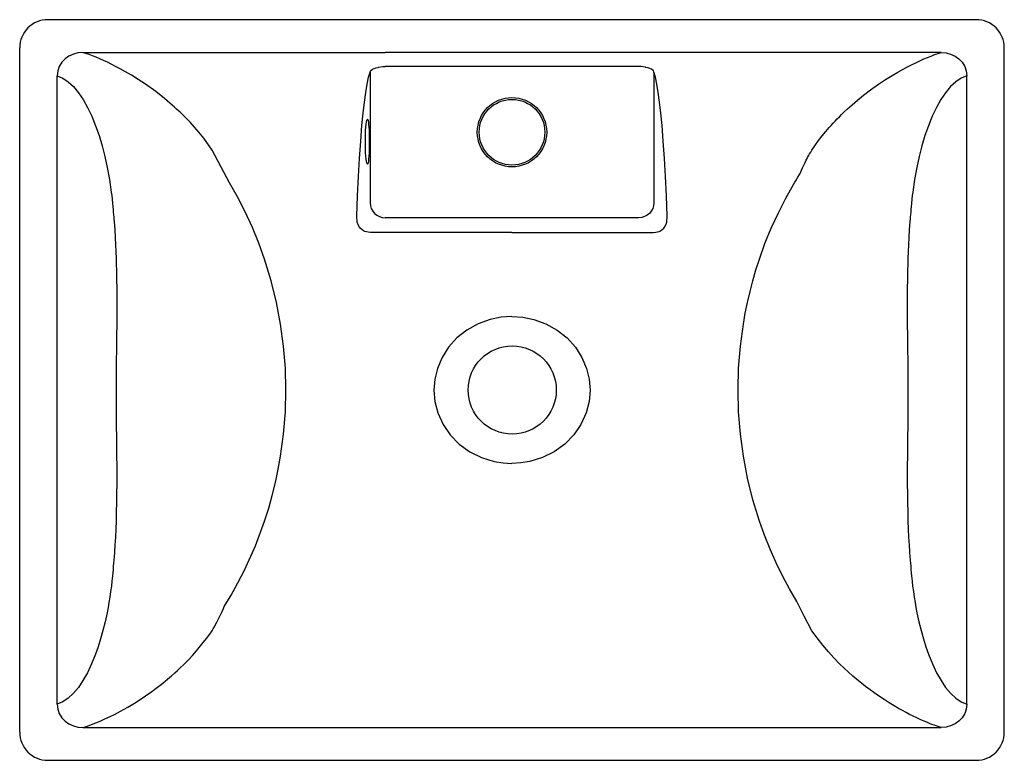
# Model space of a CAD drawing. Header units: millimetres. Extents: x -0.263 to 0.263, y -0.395 to 0.
import ezdxf

# ---------------------------------------------------------------- set-up
doc = ezdxf.new("R2010")
doc.units = ezdxf.units.MM
doc.layers.add('BLOCKS', color=3, linetype='Continuous')

msp = doc.modelspace()

# ---------------------------------------------------------------- linework, layer by layer
at = {"layer": 'BLOCKS'}
for p, q in [((0.2475091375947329, 0), (-0.2475091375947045, 0)), ((-0.2624999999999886, -0.3800091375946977), (-0.2624999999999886, -0.01499086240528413)), ((0.2625000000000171, -0.3800091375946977), (0.2625000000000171, -0.01499086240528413)), ((-0.2288553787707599, -0.01749999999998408), (-0.07520611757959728, -0.01749999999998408)), ((-0.07520611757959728, -0.01749999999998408), (-0.06766935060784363, -0.01749999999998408)), ((0.06766935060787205, -0.01749999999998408), (-0.06766935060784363, -0.01749999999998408)), ((0.0752061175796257, -0.01749999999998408), (0.06766935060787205, -0.01749999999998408)), ((0.2288553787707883, -0.01749999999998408), (0.0752061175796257, -0.01749999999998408)), ((0.06766935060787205, -0.02491619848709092), (-0.06766935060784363, -0.02491619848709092)), ((-0.2424999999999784, -0.3651350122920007), (-0.2424999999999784, -0.02986497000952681)), ((-0.07563890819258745, -0.02790796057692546), (-0.07563890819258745, -0.09766935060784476)), ((0.07563890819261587, -0.02790796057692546), (0.07563890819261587, -0.09766935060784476)), ((0.2425000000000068, -0.3651350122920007), (0.2425000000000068, -0.02986497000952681)), ((-0.07683348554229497, -0.0536402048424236), (-0.07683743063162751, -0.05363406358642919)), ((0.06766935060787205, -0.1056389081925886), (-0.06766935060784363, -0.1056389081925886)), ((0, -0.1134959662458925), (-0.07552640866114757, -0.1134959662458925)), ((0, -0.1134959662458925), (0.07552640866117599, -0.1134959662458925)), ((-0.2288546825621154, -0.3774999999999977), (0.2288546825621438, -0.3774999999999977)), ((-0.2475091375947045, -0.3949999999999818), (0.2475091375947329, -0.3949999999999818))]:
    msp.add_line(p, q, dxfattribs=at)
at = {"layer": 'BLOCKS', "flags": 128}
for points in [[(-0.2288553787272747, -0.01749674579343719), (-0.2314341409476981, -0.01770169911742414), (-0.2338897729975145, -0.01832009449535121), (-0.2362453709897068, -0.01937963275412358), (-0.2383109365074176, -0.02083457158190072), (-0.2400819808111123, -0.02270639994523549), (-0.2413975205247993, -0.02488194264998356), (-0.242224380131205, -0.02730711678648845), (-0.2425000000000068, -0.02986497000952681)], [(-0.2288546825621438, -0.3774999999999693), (-0.2264290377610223, -0.3767478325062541), (-0.2241363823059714, -0.3759211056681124), (-0.2219767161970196, -0.375069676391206), (-0.219653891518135, -0.3740994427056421), (-0.2170904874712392, -0.3729585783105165), (-0.2143067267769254, -0.3716408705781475), (-0.2120234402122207, -0.3705033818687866), (-0.2087395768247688, -0.3687804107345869), (-0.2048903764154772, -0.3666176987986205), (-0.2004758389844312, -0.3639414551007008), (-0.1954959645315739, -0.3606733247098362), (-0.1920908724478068, -0.3582773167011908), (-0.1889992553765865, -0.3559765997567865), (-0.1862211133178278, -0.3538074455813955), (-0.1837564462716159, -0.351801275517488), (-0.1816052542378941, -0.3499849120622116), (-0.1797976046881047, -0.3484075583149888), (-0.1782923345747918, -0.3470526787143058), (-0.1770894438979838, -0.3459345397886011), (-0.1747874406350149, -0.3436973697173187), (-0.1725101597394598, -0.3413662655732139), (-0.170341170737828, -0.3390264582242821), (-0.1682804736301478, -0.336683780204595), (-0.165311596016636, -0.3331259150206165), (-0.1629172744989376, -0.3300919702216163), (-0.1611267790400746, -0.3276612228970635), (-0.1599401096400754, -0.3258653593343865), (-0.159332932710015, -0.324835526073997), (-0.1587074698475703, -0.3237335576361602), (-0.1580637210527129, -0.3225585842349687), (-0.1574016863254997, -0.3213097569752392), (-0.1567213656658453, -0.3199862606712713), (-0.155802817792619, -0.3181389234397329), (-0.1545918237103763, -0.315610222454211), (-0.1539009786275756, -0.3140619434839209), (-0.1534262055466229, -0.312981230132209), (-0.1521061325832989, -0.3107039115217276), (-0.1508867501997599, -0.3086803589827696), (-0.149811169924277, -0.3068581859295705), (-0.1461560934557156, -0.3003394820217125), (-0.1426542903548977, -0.2935361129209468), (-0.1368374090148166, -0.2806273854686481), (-0.1319039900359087, -0.26740040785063), (-0.1297375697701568, -0.2605807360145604), (-0.12779925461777, -0.253696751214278), (-0.1260890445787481, -0.2467578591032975), (-0.1246069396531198, -0.2397736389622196), (-0.1233529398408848, -0.2327537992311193), (-0.121769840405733, -0.2210015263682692), (-0.1208203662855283, -0.2092230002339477), (-0.1205045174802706, -0.1974634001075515), (-0.1208216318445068, -0.1858105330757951), (-0.1217710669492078, -0.1741115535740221), (-0.1233528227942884, -0.1624111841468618), (-0.1255668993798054, -0.1507550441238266), (-0.1284132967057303, -0.1391890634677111), (-0.1318920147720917, -0.1277588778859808), (-0.1349494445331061, -0.1192445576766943), (-0.1384092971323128, -0.1107972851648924), (-0.1422715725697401, -0.102438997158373), (-0.1463490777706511, -0.09453218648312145), (-0.1506245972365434, -0.08700474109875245), (-0.1551004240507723, -0.07867530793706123), (-0.159865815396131, -0.06955031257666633), (-0.1614390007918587, -0.06721085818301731), (-0.1644016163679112, -0.06327694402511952), (-0.1669903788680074, -0.06004880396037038), (-0.1692965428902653, -0.05734973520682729), (-0.1716846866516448, -0.05471810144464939), (-0.1742394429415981, -0.05206170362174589), (-0.1769608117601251, -0.04939193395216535), (-0.1778533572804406, -0.04855092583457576), (-0.1788473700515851, -0.04763405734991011), (-0.1799428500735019, -0.04664448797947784), (-0.1811397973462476, -0.04558576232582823), (-0.1824382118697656, -0.04446183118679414), (-0.1838380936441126, -0.04327707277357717), (-0.1853394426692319, -0.04203631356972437), (-0.1899913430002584, -0.03838044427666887), (-0.1954105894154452, -0.03447270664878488), (-0.1993417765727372, -0.03185661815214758), (-0.2029035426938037, -0.02963043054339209), (-0.2060958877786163, -0.02775259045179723), (-0.2089188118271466, -0.02618341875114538), (-0.2113723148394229, -0.02488595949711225), (-0.2134563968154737, -0.02382660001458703), (-0.2156887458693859, -0.02273373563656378), (-0.2178005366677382, -0.02174662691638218), (-0.2197917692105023, -0.02086023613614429), (-0.2216624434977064, -0.02006947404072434), (-0.2236027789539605, -0.01929624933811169), (-0.2254135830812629, -0.01862280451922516), (-0.2271764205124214, -0.01801751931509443), (-0.228855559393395, -0.01749999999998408)], [(0.2288546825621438, -0.3774999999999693), (0.2273120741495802, -0.3770338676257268), (0.2261222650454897, -0.3766313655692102), (0.2251696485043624, -0.3762922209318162), (0.2238821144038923, -0.37581595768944), (0.2225302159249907, -0.3752911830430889), (0.2211791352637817, -0.3747434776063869), (0.2198502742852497, -0.3741838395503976), (0.2179098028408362, -0.3733309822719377), (0.2158381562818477, -0.3723756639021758), (0.2136353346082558, -0.3713113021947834), (0.2120239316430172, -0.3705036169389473), (0.2102170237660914, -0.3695690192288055), (0.2082253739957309, -0.3685006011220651), (0.2060489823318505, -0.3672853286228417), (0.2036878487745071, -0.3659094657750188), (0.2011419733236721, -0.3643587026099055), (0.1984113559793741, -0.362618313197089), (0.1954959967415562, -0.3606733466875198), (0.1885581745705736, -0.3556582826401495), (0.1816451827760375, -0.3500636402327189), (0.1747882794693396, -0.3436982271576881), (0.1716306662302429, -0.3404322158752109), (0.1686842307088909, -0.337152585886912), (0.1656880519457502, -0.3335624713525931), (0.1626733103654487, -0.3296799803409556), (0.1599401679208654, -0.3258654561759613), (0.155770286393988, -0.3180722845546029), (0.1518120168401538, -0.3102175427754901), (0.1479543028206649, -0.3036130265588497), (0.1443941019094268, -0.2969926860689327), (0.1408444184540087, -0.2897609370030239), (0.1375795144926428, -0.2824100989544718), (0.1345993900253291, -0.2749524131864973), (0.1319040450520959, -0.2674005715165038), (0.128420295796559, -0.2559994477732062), (0.1255700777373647, -0.2444366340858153), (0.123353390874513, -0.2327563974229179), (0.1217702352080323, -0.2210038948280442), (0.1208206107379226, -0.209224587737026), (0.1205045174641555, -0.197463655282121), (0.1208213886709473, -0.1858121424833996), (0.1217706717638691, -0.1741139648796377), (0.1233523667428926, -0.1624138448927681), (0.1243803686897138, -0.1565772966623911), (0.1255664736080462, -0.1507574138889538), (0.1269106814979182, -0.1449599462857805), (0.1284129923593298, -0.1391906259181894), (0.1300734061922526, -0.1334551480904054), (0.131891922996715, -0.1277591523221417), (0.1348835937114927, -0.1194160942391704), (0.1382622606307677, -0.1111357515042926), (0.1420279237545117, -0.1029388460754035), (0.1460225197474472, -0.09513665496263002), (0.1501166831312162, -0.0878640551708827), (0.1507924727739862, -0.0867226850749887), (0.1514770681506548, -0.08558171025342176), (0.1524552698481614, -0.08396797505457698), (0.1532781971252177, -0.08260687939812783), (0.1536688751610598, -0.08194667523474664), (0.1539932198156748, -0.08107353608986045), (0.1543528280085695, -0.08019728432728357), (0.1549656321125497, -0.07895790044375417), (0.1554546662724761, -0.07793701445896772), (0.1560862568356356, -0.07658954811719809), (0.1567417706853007, -0.07526366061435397), (0.1571774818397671, -0.07441616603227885), (0.1576471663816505, -0.07352588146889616), (0.1581508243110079, -0.07259344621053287), (0.1586884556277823, -0.07161956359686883), (0.1592600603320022, -0.07060500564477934), (0.1598656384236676, -0.06955061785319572), (0.1614273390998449, -0.06730580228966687), (0.1634842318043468, -0.06447560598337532), (0.1653812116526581, -0.06202928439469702), (0.1672767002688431, -0.05970358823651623), (0.1691120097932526, -0.05755962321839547), (0.1701360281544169, -0.05640701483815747), (0.1711924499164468, -0.05524811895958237), (0.1722812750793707, -0.05408383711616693), (0.1734025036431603, -0.05291510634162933), (0.1745561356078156, -0.0517428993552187), (0.1757421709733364, -0.05056822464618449), (0.1769606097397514, -0.04939212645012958), (0.1789341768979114, -0.04755485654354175), (0.1813483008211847, -0.04540357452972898), (0.1842029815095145, -0.04297269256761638), (0.1874982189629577, -0.04030474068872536), (0.1912340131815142, -0.03745114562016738), (0.1954103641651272, -0.03447286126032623), (0.1991909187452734, -0.03195394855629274), (0.202631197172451, -0.02979576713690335), (0.205731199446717, -0.02796149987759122), (0.2084909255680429, -0.02641585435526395), (0.2109103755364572, -0.02512577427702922), (0.2129895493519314, -0.02406096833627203), (0.2156007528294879, -0.02277588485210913), (0.219657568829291, -0.0209185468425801), (0.2234178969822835, -0.01936771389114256), (0.2248417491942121, -0.01883011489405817), (0.2259444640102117, -0.01843304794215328), (0.2271892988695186, -0.0180068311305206), (0.2288553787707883, -0.01749999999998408)], [(0.2288553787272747, -0.01749674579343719), (0.2314341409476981, -0.01770169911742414), (0.2338897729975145, -0.01832009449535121), (0.2362453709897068, -0.01937963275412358), (0.2383109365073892, -0.02083457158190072), (0.2400819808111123, -0.02270639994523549), (0.2413975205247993, -0.02488194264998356), (0.242224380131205, -0.02730711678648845), (0.2425000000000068, -0.02986497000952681)], [(-0.07563890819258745, -0.02790796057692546), (-0.07544276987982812, -0.0273334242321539), (-0.07440737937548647, -0.02632218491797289), (-0.07262911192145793, -0.02565169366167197), (-0.07143773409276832, -0.02542209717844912)], [(-0.07143773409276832, -0.02542209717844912), (-0.07126061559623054, -0.02539412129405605), (-0.0688647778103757, -0.02498635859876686), (-0.06766935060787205, -0.0249161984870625)], [(0.07143773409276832, -0.02542209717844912), (0.07126061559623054, -0.02539412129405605), (0.0688647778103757, -0.02498635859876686), (0.06766935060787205, -0.0249161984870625)], [(0.07563890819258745, -0.02790796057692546), (0.07544276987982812, -0.0273334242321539), (0.07440737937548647, -0.02632218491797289), (0.07262911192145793, -0.02565169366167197), (0.07143773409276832, -0.02542209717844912)], [(-0.2425000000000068, -0.02986497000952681), (-0.2394168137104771, -0.0312045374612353), (-0.2366074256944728, -0.03308886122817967), (-0.2338199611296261, -0.0357033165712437), (-0.2311103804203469, -0.03898485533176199), (-0.228657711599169, -0.04263941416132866), (-0.2263224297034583, -0.04680413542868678), (-0.2241045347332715, -0.05147901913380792), (-0.2220040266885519, -0.0566640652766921), (-0.2201974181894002, -0.06183411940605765), (-0.2185626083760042, -0.06725964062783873), (-0.217099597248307, -0.07294062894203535), (-0.2158083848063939, -0.07887708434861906), (-0.2146506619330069, -0.08530475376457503), (-0.2136917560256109, -0.09192671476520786), (-0.2134548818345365, -0.09384562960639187), (-0.2132388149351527, -0.09574425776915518), (-0.2129921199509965, -0.0981069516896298), (-0.212828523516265, -0.0997963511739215), (-0.2127141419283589, -0.1011248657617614), (-0.2126489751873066, -0.1020924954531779), (-0.2126003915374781, -0.1027753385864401), (-0.2125031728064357, -0.1038819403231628), (-0.2123662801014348, -0.1053217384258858), (-0.2122585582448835, -0.1064735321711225), (-0.2121568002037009, -0.1076255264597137), (-0.2118239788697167, -0.1120453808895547), (-0.2115835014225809, -0.1161834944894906), (-0.2113915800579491, -0.1201259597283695), (-0.211241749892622, -0.1237132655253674), (-0.2111122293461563, -0.1273640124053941), (-0.2110167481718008, -0.130573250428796), (-0.2109377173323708, -0.1337780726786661), (-0.210847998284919, -0.138514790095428), (-0.2107855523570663, -0.1434378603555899), (-0.2107503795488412, -0.1485472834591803), (-0.2107422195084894, -0.1533914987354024), (-0.2107532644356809, -0.1569979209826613), (-0.2107899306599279, -0.162345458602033), (-0.2108519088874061, -0.1685310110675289), (-0.2109391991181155, -0.1755545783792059), (-0.2110251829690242, -0.1823824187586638), (-0.2110865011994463, -0.1883108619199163), (-0.2111232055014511, -0.1933442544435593), (-0.2111352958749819, -0.1974825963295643), (-0.2111259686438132, -0.2011459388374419), (-0.2110983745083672, -0.2055317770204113), (-0.2110525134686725, -0.2106401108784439), (-0.2109883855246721, -0.2164709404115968), (-0.2109088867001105, -0.2230052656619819), (-0.2108738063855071, -0.2260916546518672), (-0.2108433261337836, -0.2289898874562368), (-0.2108174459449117, -0.2316999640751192), (-0.2107961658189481, -0.2342218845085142), (-0.2107794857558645, -0.2365556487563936), (-0.2107674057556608, -0.2387012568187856), (-0.210759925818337, -0.240658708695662), (-0.2107570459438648, -0.242428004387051), (-0.2107709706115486, -0.2476056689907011), (-0.2108163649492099, -0.2526791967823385), (-0.2108932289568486, -0.2576485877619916), (-0.2110015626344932, -0.2625138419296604), (-0.2111413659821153, -0.2672749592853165), (-0.2113035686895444, -0.2717029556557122), (-0.2114945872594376, -0.2760377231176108), (-0.2117144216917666, -0.2802792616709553), (-0.2119244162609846, -0.283648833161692), (-0.2121687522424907, -0.2868511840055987), (-0.2122243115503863, -0.2875024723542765), (-0.2122818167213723, -0.288154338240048), (-0.2123412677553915, -0.28880678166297), (-0.212402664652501, -0.2894598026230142), (-0.2124660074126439, -0.290113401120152), (-0.2125820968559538, -0.2913029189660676), (-0.2126487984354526, -0.2920088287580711), (-0.2126636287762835, -0.2921804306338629), (-0.2126795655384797, -0.2924318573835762), (-0.2126985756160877, -0.292763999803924), (-0.2127073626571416, -0.292930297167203), (-0.212711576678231, -0.2930135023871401), (-0.2127136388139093, -0.2930551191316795), (-0.2127146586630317, -0.2930759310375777), (-0.2127151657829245, -0.2930863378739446), (-0.2127154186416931, -0.2930915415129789), (-0.2127155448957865, -0.2930941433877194), (-0.2127156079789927, -0.2930954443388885), (-0.2127156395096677, -0.293096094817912), (-0.2127156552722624, -0.2930964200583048), (-0.2127156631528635, -0.2930965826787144), (-0.2127156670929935, -0.2930966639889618), (-0.2127156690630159, -0.293096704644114), (-0.2127156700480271, -0.29309672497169), (-0.2127156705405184, -0.2930967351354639), (-0.2127156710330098, -0.2930967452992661), (-0.2127369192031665, -0.2934123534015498), (-0.2130184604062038, -0.2965833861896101), (-0.2133039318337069, -0.2993816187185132), (-0.213633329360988, -0.3021901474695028), (-0.2140115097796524, -0.305048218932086), (-0.2144345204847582, -0.3079290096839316), (-0.2148934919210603, -0.3107692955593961), (-0.2153884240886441, -0.3135690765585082), (-0.2159193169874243, -0.3163283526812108), (-0.2169540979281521, -0.3211434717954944), (-0.2180895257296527, -0.3257634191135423), (-0.2193256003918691, -0.3301881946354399), (-0.2206623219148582, -0.3344177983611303), (-0.2220996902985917, -0.3384522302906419), (-0.2242026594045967, -0.34361061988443), (-0.2264247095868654, -0.3482708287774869), (-0.2287658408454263, -0.3524328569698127), (-0.2312260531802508, -0.3560967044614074), (-0.2339046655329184, -0.3593489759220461), (-0.2366444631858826, -0.3619286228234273), (-0.2394312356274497, -0.3638014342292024), (-0.2425000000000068, -0.3651350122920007)], [(-0.08277868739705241, -0.1048091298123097), (-0.08232732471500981, -0.09401589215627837), (-0.0818490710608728, -0.0837153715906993), (-0.08130731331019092, -0.0739768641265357), (-0.08069129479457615, -0.06482720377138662), (-0.0800098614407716, -0.05643922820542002), (-0.07937467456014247, -0.04987750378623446), (-0.07870268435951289, -0.04402344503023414), (-0.07799389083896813, -0.0388770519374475), (-0.07722988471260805, -0.03434759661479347), (-0.07644489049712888, -0.03069123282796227), (-0.07563890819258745, -0.02790796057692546)], [(0.08277868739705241, -0.1048091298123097), (0.08232732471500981, -0.09401589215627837), (0.08184907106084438, -0.0837153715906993), (0.08130731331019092, -0.0739768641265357), (0.08069129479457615, -0.06482720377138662), (0.0800098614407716, -0.05643922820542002), (0.07937467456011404, -0.04987750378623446), (0.07870268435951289, -0.04402344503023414), (0.0779938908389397, -0.0388770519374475), (0.07722988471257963, -0.03434759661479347), (0.07644489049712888, -0.03069123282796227), (0.07563890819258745, -0.02790796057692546)], [(0.2425000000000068, -0.02986497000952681), (0.2394168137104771, -0.0312045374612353), (0.2366074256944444, -0.03308886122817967), (0.2338199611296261, -0.0357033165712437), (0.2311103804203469, -0.03898485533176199), (0.228657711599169, -0.04263941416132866), (0.2263224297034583, -0.04680413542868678), (0.2241045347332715, -0.05147901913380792), (0.2220040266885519, -0.0566640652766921), (0.2201974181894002, -0.06183411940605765), (0.2185626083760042, -0.06725964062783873), (0.217099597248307, -0.07294062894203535), (0.2158083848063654, -0.07887708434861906), (0.2146506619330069, -0.08530475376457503), (0.2136917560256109, -0.09192671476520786), (0.2134548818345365, -0.09384562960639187), (0.2132388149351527, -0.09574425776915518), (0.2129921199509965, -0.0981069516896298), (0.212828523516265, -0.0997963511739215), (0.2127141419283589, -0.1011248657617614), (0.2126489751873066, -0.1020924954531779), (0.2126003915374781, -0.1027753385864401), (0.2125031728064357, -0.1038819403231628), (0.2123662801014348, -0.1053217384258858), (0.2122585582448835, -0.1064735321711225), (0.2121568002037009, -0.1076255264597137), (0.2118239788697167, -0.1120453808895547), (0.2115835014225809, -0.1161834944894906), (0.2113915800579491, -0.1201259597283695), (0.211241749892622, -0.1237132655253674), (0.2111122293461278, -0.1273640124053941), (0.2110167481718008, -0.130573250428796), (0.2109377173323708, -0.1337780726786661), (0.210847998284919, -0.138514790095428), (0.2107855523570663, -0.1434378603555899), (0.2107503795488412, -0.1485472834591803), (0.2107422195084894, -0.1533914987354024), (0.2107532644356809, -0.1569979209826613), (0.2107899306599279, -0.162345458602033), (0.2108519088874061, -0.1685310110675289), (0.2109391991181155, -0.1755545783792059), (0.2110251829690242, -0.1823824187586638), (0.2110865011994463, -0.1883108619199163), (0.2111232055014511, -0.1933442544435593), (0.2111352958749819, -0.1974825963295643), (0.2111259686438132, -0.2011459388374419), (0.2110983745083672, -0.2055317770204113), (0.2110525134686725, -0.2106401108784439), (0.2109883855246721, -0.2164709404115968), (0.2109088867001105, -0.2230052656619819), (0.2108738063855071, -0.2260916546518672), (0.2108433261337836, -0.2289898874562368), (0.2108174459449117, -0.2316999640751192), (0.2107961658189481, -0.2342218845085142), (0.2107794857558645, -0.2365556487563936), (0.2107674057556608, -0.2387012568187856), (0.2107599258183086, -0.240658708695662), (0.2107570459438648, -0.242428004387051), (0.2107709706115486, -0.2476056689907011), (0.2108163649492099, -0.2526791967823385), (0.2108932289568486, -0.2576485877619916), (0.2110015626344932, -0.2625138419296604), (0.2111413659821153, -0.2672749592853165), (0.2113035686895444, -0.2717029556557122), (0.2114945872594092, -0.2760377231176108), (0.2117144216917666, -0.2802792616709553), (0.2119244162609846, -0.283648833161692), (0.2121687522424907, -0.2868511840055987), (0.2122243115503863, -0.2875024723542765), (0.2122818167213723, -0.288154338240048), (0.2123412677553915, -0.28880678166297), (0.212402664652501, -0.2894598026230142), (0.2124660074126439, -0.290113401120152), (0.2125820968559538, -0.2913029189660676), (0.2126487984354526, -0.2920088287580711), (0.2126636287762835, -0.2921804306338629), (0.2126795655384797, -0.2924318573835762), (0.2126985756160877, -0.292763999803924), (0.2127073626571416, -0.292930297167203), (0.212711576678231, -0.2930135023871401), (0.2127136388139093, -0.2930551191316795), (0.2127146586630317, -0.2930759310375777), (0.2127151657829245, -0.2930863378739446), (0.2127154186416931, -0.2930915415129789), (0.2127155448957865, -0.2930941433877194), (0.2127156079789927, -0.2930954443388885), (0.2127156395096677, -0.293096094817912), (0.212715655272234, -0.2930964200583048), (0.2127156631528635, -0.2930965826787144), (0.2127156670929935, -0.2930966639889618), (0.2127156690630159, -0.293096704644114), (0.2127156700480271, -0.29309672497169), (0.2127156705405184, -0.2930967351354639), (0.2127156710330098, -0.2930967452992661), (0.2127369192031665, -0.2934123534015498), (0.2130184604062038, -0.2965833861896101), (0.2133039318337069, -0.2993816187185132), (0.213633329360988, -0.3021901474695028), (0.2140115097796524, -0.305048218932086), (0.2144345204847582, -0.3079290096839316), (0.2148934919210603, -0.3107692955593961), (0.2153884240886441, -0.3135690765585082), (0.2159193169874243, -0.3163283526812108), (0.2169540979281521, -0.3211434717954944), (0.2180895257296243, -0.3257634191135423), (0.2193256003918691, -0.3301881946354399), (0.2206623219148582, -0.3344177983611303), (0.2220996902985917, -0.3384522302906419), (0.2242026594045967, -0.34361061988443), (0.2264247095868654, -0.3482708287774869), (0.2287658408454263, -0.3524328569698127), (0.2312260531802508, -0.3560967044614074), (0.2339046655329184, -0.3593489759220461), (0.2366444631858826, -0.3619286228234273), (0.2394312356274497, -0.3638014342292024), (0.2425000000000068, -0.3651350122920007)], [(-0.07816907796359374, -0.0649999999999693), (-0.07815318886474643, -0.0629162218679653), (-0.07810600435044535, -0.06089575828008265), (-0.0780289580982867, -0.05899999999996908), (-0.07792439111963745, -0.05728654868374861), (-0.07779548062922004, -0.05580746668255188), (-0.07764614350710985, -0.05460769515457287), (-0.07748091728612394, -0.05372368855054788), (-0.07730482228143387, -0.05318230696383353), (-0.07712320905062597, -0.05299999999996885), (-0.07694159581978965, -0.05318230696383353), (-0.07676550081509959, -0.05372368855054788), (-0.07660027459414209, -0.05460769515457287), (-0.07645093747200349, -0.05580746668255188), (-0.0763220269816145, -0.05728654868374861), (-0.07621746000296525, -0.05899999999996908), (-0.07614041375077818, -0.06089575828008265), (-0.0760932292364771, -0.0629162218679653), (-0.07607734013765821, -0.0649999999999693), (-0.0760932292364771, -0.0670837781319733), (-0.07614041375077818, -0.06910424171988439), (-0.07621746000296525, -0.07099999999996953), (-0.0763220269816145, -0.07271345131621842), (-0.07645093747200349, -0.07419253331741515), (-0.07660027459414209, -0.07539230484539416), (-0.07676550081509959, -0.07627631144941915), (-0.07694159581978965, -0.0768176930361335), (-0.07712320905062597, -0.07699999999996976), (-0.07730482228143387, -0.0768176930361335), (-0.07748091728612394, -0.07627631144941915), (-0.07764614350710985, -0.07539230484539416), (-0.07779548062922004, -0.07419253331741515), (-0.07792439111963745, -0.07271345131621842), (-0.0780289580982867, -0.07099999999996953), (-0.07810600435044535, -0.06910424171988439), (-0.07815318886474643, -0.0670837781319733), (-0.07816907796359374, -0.0649999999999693)], [(-0.07563890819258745, -0.09766935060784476), (-0.07547549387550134, -0.09921675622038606), (-0.07501497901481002, -0.1007052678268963), (-0.07427489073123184, -0.1020782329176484), (-0.07328339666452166, -0.1032833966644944), (-0.07207823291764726, -0.1042748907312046), (-0.07070526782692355, -0.1050149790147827), (-0.06921675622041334, -0.1054754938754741), (-0.06766935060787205, -0.1056389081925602)], [(0.07563890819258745, -0.09766935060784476), (0.07547549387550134, -0.09921675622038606), (0.07501497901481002, -0.1007052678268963), (0.07427489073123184, -0.1020782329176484), (0.07328339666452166, -0.1032833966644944), (0.07207823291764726, -0.1042748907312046), (0.07070526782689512, -0.1050149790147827), (0.06921675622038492, -0.1054754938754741), (0.06766935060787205, -0.1056389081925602)], [(-0.07552640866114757, -0.1134959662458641), (-0.07674168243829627, -0.1134098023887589), (-0.07845725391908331, -0.1129170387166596), (-0.07913800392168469, -0.1125779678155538), (-0.08093191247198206, -0.1111118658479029), (-0.08123331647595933, -0.1107435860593), (-0.08207067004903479, -0.1093544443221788), (-0.08257189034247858, -0.1079282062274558), (-0.08277868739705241, -0.1048091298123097)], [(0.07552640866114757, -0.1134959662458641), (0.07674168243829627, -0.1134098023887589), (0.07845725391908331, -0.1129170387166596), (0.07913800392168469, -0.1125779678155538), (0.08093191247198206, -0.1111118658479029), (0.08123331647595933, -0.1107435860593), (0.08207067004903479, -0.1093544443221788), (0.08257189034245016, -0.1079282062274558), (0.08277868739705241, -0.1048091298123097)], [(0, -0.1583273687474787), (-0.005843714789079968, -0.1587165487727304), (-0.01158231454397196, -0.1598715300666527), (-0.01808293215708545, -0.1622143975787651), (-0.02411757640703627, -0.1655636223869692), (-0.0293340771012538, -0.1697038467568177), (-0.03380359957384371, -0.1746383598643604), (-0.03727994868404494, -0.1800934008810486), (-0.0397968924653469, -0.1860575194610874), (-0.04114892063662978, -0.1917175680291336), (-0.04160665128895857, -0.197521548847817), (-0.04107818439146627, -0.2037068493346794), (-0.03953693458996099, -0.2097171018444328), (-0.03674735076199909, -0.2158838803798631), (-0.03292911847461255, -0.2214666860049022), (-0.02809771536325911, -0.2264047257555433), (-0.02250293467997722, -0.2304633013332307), (-0.01622633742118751, -0.2335753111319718), (-0.009521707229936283, -0.2356360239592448), (-0.00478973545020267, -0.2364118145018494), (0, -0.2366726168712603)], [(0, -0.1583273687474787), (0.005843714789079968, -0.1587165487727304), (0.01158231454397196, -0.1598715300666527), (0.01808293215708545, -0.1622143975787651), (0.02411757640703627, -0.1655636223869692), (0.02933407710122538, -0.1697038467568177), (0.03380359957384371, -0.1746383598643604), (0.03727994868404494, -0.1800934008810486), (0.0397968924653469, -0.1860575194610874), (0.04114892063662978, -0.1917175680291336), (0.04160665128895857, -0.197521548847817), (0.04107818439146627, -0.2037068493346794), (0.03953693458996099, -0.2097171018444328), (0.03674735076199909, -0.2158838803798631), (0.03292911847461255, -0.2214666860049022), (0.02809771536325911, -0.2264047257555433), (0.02250293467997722, -0.2304633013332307), (0.01622633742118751, -0.2335753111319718), (0.009521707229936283, -0.2356360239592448), (0.00478973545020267, -0.2364118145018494), (0, -0.2366726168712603)], [(-0.2425000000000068, -0.3651350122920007), (-0.2422259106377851, -0.3676857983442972), (-0.2414036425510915, -0.3701049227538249), (-0.2400920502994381, -0.3722803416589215), (-0.2383252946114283, -0.3741530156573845), (-0.2362573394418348, -0.3756135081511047), (-0.2338976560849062, -0.3766770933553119), (-0.2314380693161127, -0.3772975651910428), (-0.2288546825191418, -0.3775032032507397)], [(0.2425000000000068, -0.3651350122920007), (0.2422259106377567, -0.3676857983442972), (0.2414036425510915, -0.3701049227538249), (0.2400920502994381, -0.3722803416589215), (0.2383252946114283, -0.3741530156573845), (0.2362573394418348, -0.3756135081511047), (0.2338976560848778, -0.3766770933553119), (0.2314380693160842, -0.3772975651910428), (0.2288546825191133, -0.3775032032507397)]]:
    msp.add_lwpolyline(points, dxfattribs=at)
at = {"layer": 'BLOCKS'}
for centre, radius in [((0, -0.05999999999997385), 0.01850000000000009), ((0, -0.05999999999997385), 0.0175), ((0.0001102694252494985, -0.1974999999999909), 0.02350025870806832)]:
    msp.add_circle(centre, radius, dxfattribs=at)
for centre, radius, start, end in [((-0.2475129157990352, -0.01498708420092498), 0.01498708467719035, 89.98555588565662, 180.0144441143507), ((0.2475129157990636, -0.01498708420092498), 0.01498708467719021, 359.9855558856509, 90.01444411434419), ((-0.2475129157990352, -0.3800129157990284), 0.01498708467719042, 179.9855558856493, 270.0144441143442), ((0.2475129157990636, -0.3800129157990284), 0.01498708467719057, 269.9855558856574, 0.01444411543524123)]:
    msp.add_arc(centre, radius, start, end, dxfattribs=at)

doc.saveas('drawing.dxf')
